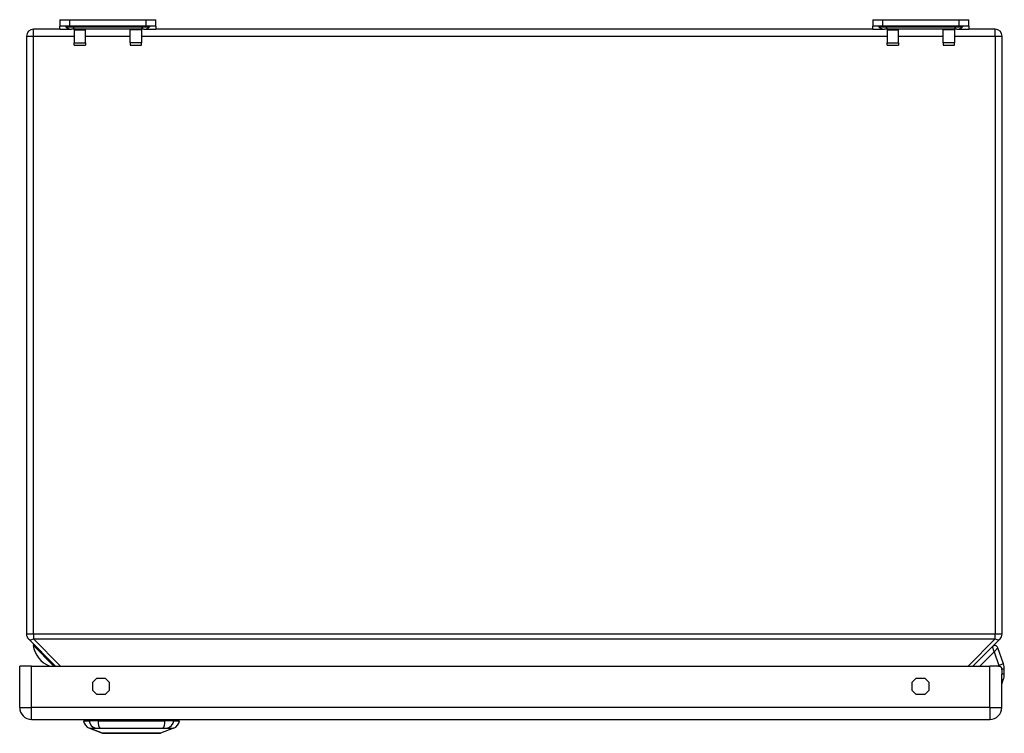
# Model space of a CAD drawing. Header units: inches. Extents: x 6.9 to 100.5, y 7.1 to 62.6.
# Tile 1 of 11: x 6.9 to 19, y 7.1 to 15.9. Entities that reach past the tile are written whole.
import ezdxf

# ---------------------------------------------------------------- set-up
doc = ezdxf.new("R2010")
doc.units = ezdxf.units.IN
doc.header["$MEASUREMENT"] = 0
doc.layers.add('Visible Edges(ANSI)', color=7, linetype='Continuous', lineweight=25)
doc.layers.add('Visible Tangent Edges(ANSI)', color=7, linetype='Continuous', lineweight=25)

msp = doc.modelspace()

# ---------------------------------------------------------------- linework, layer by layer
at = {"layer": 'Visible Edges(ANSI)'}
for p, q in [((7.348, 15.876), (7.473, 15.876)), ((7.348, 15.876), (7.348, 15.797)), ((7.473, 15.876), (8.405, 15.876)), ((8.405, 15.876), (8.53, 15.876)), ((8.53, 15.797), (8.53, 15.876)), ((17.348, 15.876), (17.473, 15.876)), ((17.348, 15.876), (17.348, 15.797)), ((17.473, 15.876), (18.405, 15.876)), ((18.405, 15.876), (18.53, 15.876)), ((18.53, 15.797), (18.53, 15.876)), ((7.348, 15.758), (7.023, 15.758)), ((7.348, 15.758), (7.348, 15.797)), ((7.473, 15.797), (7.348, 15.797)), ((7.348, 15.758), (7.494, 15.758)), ((7.425, 15.787), (7.417, 15.795)), ((8.405, 15.797), (7.473, 15.797)), ((7.542, 15.758), (7.494, 15.758)), ((7.525, 15.758), (7.525, 15.751)), ((7.525, 15.751), (7.525, 15.593)), ((8.336, 15.758), (7.542, 15.758)), ((7.663, 15.751), (7.663, 15.758)), ((7.663, 15.593), (7.663, 15.751)), ((8.215, 15.751), (8.215, 15.758)), ((8.215, 15.593), (8.215, 15.751)), ((8.384, 15.758), (8.336, 15.758)), ((8.353, 15.758), (8.353, 15.751)), ((8.353, 15.751), (8.353, 15.593)), ((8.384, 15.758), (8.53, 15.758)), ((8.53, 15.797), (8.405, 15.797)), ((8.453, 15.787), (8.461, 15.795)), ((8.53, 15.797), (8.53, 15.758)), ((17.348, 15.758), (8.53, 15.758)), ((17.348, 15.758), (17.348, 15.797)), ((17.473, 15.797), (17.348, 15.797)), ((17.348, 15.758), (17.494, 15.758)), ((17.425, 15.787), (17.417, 15.795)), ((18.405, 15.797), (17.473, 15.797)), ((17.542, 15.758), (17.494, 15.758)), ((17.525, 15.758), (17.525, 15.751)), ((17.525, 15.751), (17.525, 15.593)), ((18.336, 15.758), (17.542, 15.758)), ((17.663, 15.751), (17.663, 15.758)), ((17.663, 15.593), (17.663, 15.751)), ((18.215, 15.751), (18.215, 15.758)), ((18.215, 15.593), (18.215, 15.751)), ((18.384, 15.758), (18.336, 15.758)), ((18.353, 15.758), (18.353, 15.751)), ((18.353, 15.751), (18.353, 15.593)), ((18.384, 15.758), (18.53, 15.758)), ((18.53, 15.797), (18.405, 15.797)), ((18.453, 15.787), (18.461, 15.795)), ((18.53, 15.797), (18.53, 15.758)), ((18.855, 15.758), (18.53, 15.758)), ((6.939, 15.674), (6.939, 8.321)), ((18.939, 8.321), (18.939, 15.674)), ((7.525, 15.561), (7.525, 15.593)), ((7.525, 15.561), (7.663, 15.561)), ((7.663, 15.593), (7.663, 15.561)), ((8.215, 15.593), (8.215, 15.561)), ((8.215, 15.561), (8.353, 15.561)), ((8.353, 15.561), (8.353, 15.593)), ((17.525, 15.561), (17.525, 15.593)), ((17.525, 15.561), (17.663, 15.561)), ((17.663, 15.593), (17.663, 15.561)), ((18.215, 15.593), (18.215, 15.561)), ((18.215, 15.561), (18.353, 15.561)), ((18.353, 15.561), (18.353, 15.593)), ((6.964, 8.262), (7.297, 7.929)), ((18.581, 7.929), (18.914, 8.262)), ((18.956, 7.954), (18.887, 8.154)), ((7.001, 7.929), (6.855, 7.929)), ((6.855, 7.419), (6.855, 7.929)), ((7.001, 7.929), (18.789, 7.929)), ((18.894, 7.929), (18.789, 7.929)), ((18.966, 7.827), (18.966, 7.89)), ((7.754, 7.73), (7.803, 7.78)), ((7.803, 7.78), (7.907, 7.78)), ((7.907, 7.78), (7.957, 7.73)), ((17.834, 7.73), (17.883, 7.78)), ((17.883, 7.78), (17.987, 7.78)), ((17.987, 7.78), (18.037, 7.73)), ((18.935, 7.419), (18.935, 7.827)), ((18.935, 7.706), (18.954, 7.759)), ((7.754, 7.627), (7.754, 7.73)), ((7.957, 7.73), (7.957, 7.627)), ((17.834, 7.627), (17.834, 7.73)), ((18.037, 7.73), (18.037, 7.627)), ((7.803, 7.577), (7.754, 7.627)), ((7.907, 7.577), (7.803, 7.577)), ((7.957, 7.627), (7.907, 7.577)), ((17.883, 7.577), (17.834, 7.627)), ((17.987, 7.577), (17.883, 7.577)), ((18.037, 7.627), (17.987, 7.577)), ((7.001, 7.273), (18.789, 7.273)), ((7.64, 7.257), (7.708, 7.257)), ((7.818, 7.257), (7.708, 7.257)), ((7.873, 7.102), (7.714, 7.164)), ((7.818, 7.257), (8.642, 7.257)), ((8.747, 7.164), (8.587, 7.102)), ((8.753, 7.257), (8.642, 7.257)), ((8.753, 7.257), (8.821, 7.257))]:
    msp.add_line(p, q, dxfattribs=at)
at = {"layer": 'Visible Edges(ANSI)', "flags": 128}
for points in [[(18.894, 7.929), (18.898, 7.928), (18.903, 7.928), (18.907, 7.927), (18.911, 7.926), (18.915, 7.925), (18.919, 7.923), (18.922, 7.92), (18.924, 7.917), (18.927, 7.914), (18.928, 7.91), (18.93, 7.906), (18.931, 7.902), (18.932, 7.897), (18.933, 7.892), (18.934, 7.886), (18.934, 7.88), (18.935, 7.874), (18.935, 7.868), (18.935, 7.861), (18.935, 7.854), (18.935, 7.847), (18.935, 7.84), (18.935, 7.834), (18.935, 7.827)], [(7.875, 7.102), (7.875, 7.102), (7.877, 7.102), (7.879, 7.102), (7.882, 7.102), (7.886, 7.102), (7.89, 7.102), (7.896, 7.102), (7.902, 7.102), (7.909, 7.102), (7.917, 7.102), (7.925, 7.102), (7.935, 7.102), (7.945, 7.102), (7.956, 7.102), (7.967, 7.102), (7.979, 7.102), (7.992, 7.102), (8.005, 7.102), (8.019, 7.102), (8.033, 7.102), (8.047, 7.102), (8.063, 7.102), (8.078, 7.102), (8.094, 7.102), (8.111, 7.102), (8.127, 7.102), (8.144, 7.102), (8.161, 7.102), (8.178, 7.102), (8.195, 7.102), (8.213, 7.102), (8.23, 7.102), (8.248, 7.102), (8.265, 7.102), (8.283, 7.102), (8.3, 7.102), (8.317, 7.102), (8.334, 7.102), (8.35, 7.102), (8.367, 7.102), (8.382, 7.102), (8.398, 7.102), (8.413, 7.102), (8.428, 7.102), (8.442, 7.102), (8.456, 7.102), (8.469, 7.102), (8.482, 7.102), (8.494, 7.102), (8.505, 7.102), (8.516, 7.102), (8.525, 7.102), (8.535, 7.102), (8.543, 7.102), (8.551, 7.102), (8.558, 7.102), (8.565, 7.102), (8.57, 7.102), (8.575, 7.102), (8.578, 7.102), (8.581, 7.102), (8.584, 7.102), (8.585, 7.102), (8.585, 7.102)]]:
    msp.add_lwpolyline(points, dxfattribs=at)
at = {"layer": 'Visible Edges(ANSI)'}
for centre, radius, start, end in [((7.023, 15.674), 0.084, 90, 180), ((7.41, 15.788), 0.00984, 45, 90), ((7.494, 15.857), 0.0984, 225, 270), ((8.384, 15.857), 0.0984, 270, 315), ((8.468, 15.788), 0.00984, 90, 135), ((17.41, 15.788), 0.00984, 45, 90), ((17.494, 15.857), 0.0984, 225, 270), ((18.384, 15.857), 0.0984, 270, 315), ((18.468, 15.788), 0.00984, 90, 135), ((18.855, 15.674), 0.084, 0, 90), ((7.023, 8.321), 0.084, 180, 225), ((18.855, 8.321), 0.084, 315, 0), ((7.03, 8.185), 0.00787, 45, 188.1301), ((7.341, 8.229), 0.323, 188.1301, 248.7509), ((18.849, 8.141), 0.0394, 19, 135), ((18.769, 7.89), 0.197, 0, 19), ((18.769, 7.827), 0.197, 340, 0), ((7.001, 7.419), 0.146, 180, 270), ((18.789, 7.419), 0.146, 270, 0), ((7.699, 7.249), 0.0394, 143.1301, 168.463), ((8.762, 7.249), 0.0394, 11.537, 36.8699), ((7.756, 7.274), 0.118, 188.6009, 248.7495), ((8.704, 7.274), 0.118, 291.2505, 351.3991), ((7.875, 7.107), 0.00492, 248.7495, 269.7912), ((8.585, 7.107), 0.00492, 270.2088, 291.2505)]:
    msp.add_arc(centre, radius, start, end, dxfattribs=at)
at = {"layer": 'Visible Tangent Edges(ANSI)'}
for p, q in [((7.473, 15.797), (7.473, 15.876)), ((8.405, 15.876), (8.405, 15.797)), ((17.473, 15.797), (17.473, 15.876)), ((18.405, 15.876), (18.405, 15.797)), ((7.023, 15.674), (7.023, 15.758)), ((7.505, 15.795), (7.417, 15.795)), ((7.425, 15.787), (7.509, 15.787)), ((8.373, 15.795), (7.505, 15.795)), ((7.509, 15.787), (7.505, 15.795)), ((7.509, 15.787), (8.369, 15.787)), ((7.525, 15.751), (7.663, 15.751)), ((8.353, 15.751), (8.215, 15.751)), ((8.369, 15.787), (8.373, 15.795)), ((8.369, 15.787), (8.453, 15.787)), ((8.461, 15.795), (8.373, 15.795)), ((17.505, 15.795), (17.417, 15.795)), ((17.425, 15.787), (17.509, 15.787)), ((18.373, 15.795), (17.505, 15.795)), ((17.509, 15.787), (17.505, 15.795)), ((17.509, 15.787), (18.369, 15.787)), ((17.525, 15.751), (17.663, 15.751)), ((18.353, 15.751), (18.215, 15.751)), ((18.369, 15.787), (18.373, 15.795)), ((18.369, 15.787), (18.453, 15.787)), ((18.461, 15.795), (18.373, 15.795)), ((18.855, 15.674), (18.855, 15.758)), ((6.939, 15.674), (7.023, 15.674)), ((7.023, 8.321), (7.023, 15.674)), ((7.023, 15.674), (7.525, 15.674)), ((7.663, 15.674), (8.215, 15.674)), ((8.353, 15.674), (17.525, 15.674)), ((17.663, 15.674), (18.215, 15.674)), ((18.353, 15.674), (18.855, 15.674)), ((18.855, 15.674), (18.939, 15.674)), ((18.855, 15.674), (18.855, 8.321)), ((7.525, 15.593), (7.663, 15.593)), ((8.353, 15.593), (8.215, 15.593)), ((17.525, 15.593), (17.663, 15.593)), ((18.353, 15.593), (18.215, 15.593)), ((7.023, 8.321), (6.939, 8.321)), ((7.023, 8.321), (7.023, 8.262)), ((18.855, 8.321), (7.023, 8.321)), ((7.356, 7.929), (7.023, 8.262)), ((7.023, 8.262), (18.855, 8.262)), ((18.855, 8.262), (18.522, 7.929)), ((18.939, 8.321), (18.855, 8.321)), ((18.855, 8.262), (18.855, 8.321)), ((7.277, 7.929), (7.022, 8.184)), ((18.841, 8.105), (18.822, 8.169)), ((18.887, 8.154), (18.841, 8.105)), ((18.665, 7.929), (18.841, 8.105)), ((18.841, 8.105), (18.9, 7.935)), ((7.001, 7.419), (7.001, 7.929)), ((18.789, 7.419), (18.789, 7.929)), ((18.956, 7.954), (18.9, 7.935)), ((18.966, 7.89), (18.933, 7.89)), ((18.966, 7.827), (18.935, 7.827)), ((18.954, 7.759), (18.935, 7.766)), ((6.855, 7.419), (7.001, 7.419)), ((18.789, 7.419), (7.001, 7.419)), ((7.001, 7.273), (7.001, 7.419)), ((18.789, 7.419), (18.789, 7.273)), ((18.789, 7.419), (18.935, 7.419)), ((7.714, 7.164), (7.873, 7.102))]:
    msp.add_line(p, q, dxfattribs=at)
at = {"layer": 'Visible Tangent Edges(ANSI)', "flags": 128}
for points in [[(7.714, 7.164), (7.714, 7.164), (7.714, 7.164), (7.715, 7.164), (7.716, 7.164), (7.717, 7.164), (7.718, 7.164), (7.72, 7.164), (7.722, 7.164), (7.724, 7.164), (7.727, 7.164), (7.73, 7.164), (7.733, 7.164), (7.736, 7.164), (7.74, 7.164), (7.743, 7.163), (7.748, 7.163), (7.752, 7.163), (7.756, 7.163), (7.761, 7.163), (7.766, 7.163), (7.771, 7.163), (7.776, 7.163), (7.782, 7.163), (7.79, 7.163)], [(7.79, 7.163), (7.792, 7.163), (7.793, 7.163), (7.794, 7.163), (7.796, 7.163), (7.798, 7.163), (7.799, 7.163), (7.801, 7.163), (7.803, 7.163), (7.805, 7.163), (7.807, 7.163), (7.809, 7.163), (7.811, 7.163), (7.814, 7.163), (7.816, 7.163), (7.818, 7.163), (7.821, 7.163), (7.823, 7.163), (7.825, 7.163), (7.828, 7.163), (7.831, 7.163), (7.833, 7.163), (7.836, 7.163), (7.839, 7.163), (7.842, 7.163)], [(7.842, 7.163), (7.875, 7.163), (7.906, 7.163), (7.938, 7.163), (7.969, 7.163), (8.001, 7.164), (8.034, 7.164), (8.066, 7.164), (8.099, 7.164), (8.131, 7.164), (8.164, 7.164), (8.197, 7.164), (8.23, 7.164), (8.263, 7.164), (8.296, 7.164), (8.329, 7.164), (8.362, 7.164), (8.395, 7.164), (8.427, 7.164), (8.459, 7.164), (8.491, 7.163), (8.523, 7.163), (8.554, 7.163), (8.585, 7.163), (8.619, 7.163)], [(8.619, 7.163), (8.621, 7.163), (8.624, 7.163), (8.627, 7.163), (8.63, 7.163), (8.632, 7.163), (8.635, 7.163), (8.637, 7.163), (8.64, 7.163), (8.642, 7.163), (8.644, 7.163), (8.647, 7.163), (8.649, 7.163), (8.651, 7.163), (8.653, 7.163), (8.655, 7.163), (8.657, 7.163), (8.659, 7.163), (8.661, 7.163), (8.662, 7.163), (8.664, 7.163), (8.666, 7.163), (8.667, 7.163), (8.669, 7.163), (8.67, 7.163)], [(8.67, 7.163), (8.678, 7.163), (8.684, 7.163), (8.689, 7.163), (8.694, 7.163), (8.699, 7.163), (8.704, 7.163), (8.708, 7.163), (8.713, 7.163), (8.717, 7.163), (8.721, 7.164), (8.724, 7.164), (8.727, 7.164), (8.73, 7.164), (8.733, 7.164), (8.736, 7.164), (8.738, 7.164), (8.74, 7.164), (8.742, 7.164), (8.743, 7.164), (8.744, 7.164), (8.745, 7.164), (8.746, 7.164), (8.747, 7.164), (8.747, 7.164)], [(7.955, 7.102), (7.949, 7.102), (7.943, 7.102), (7.937, 7.102), (7.931, 7.102), (7.926, 7.102), (7.92, 7.102), (7.915, 7.102), (7.911, 7.102), (7.906, 7.102), (7.902, 7.102), (7.898, 7.102), (7.894, 7.102), (7.891, 7.102), (7.888, 7.102), (7.885, 7.102), (7.883, 7.102), (7.88, 7.102), (7.879, 7.102), (7.877, 7.102), (7.876, 7.102), (7.875, 7.102), (7.874, 7.102), (7.873, 7.102), (7.873, 7.102)], [(8.003, 7.102), (8, 7.102), (7.998, 7.102), (7.996, 7.102), (7.994, 7.102), (7.992, 7.102), (7.99, 7.102), (7.988, 7.102), (7.986, 7.102), (7.984, 7.102), (7.982, 7.102), (7.98, 7.102), (7.978, 7.102), (7.976, 7.102), (7.974, 7.102), (7.972, 7.102), (7.97, 7.102), (7.968, 7.102), (7.966, 7.102), (7.965, 7.102), (7.963, 7.102), (7.961, 7.102), (7.959, 7.102), (7.957, 7.102), (7.955, 7.102)], [(8.458, 7.102), (8.442, 7.102), (8.425, 7.102), (8.407, 7.102), (8.389, 7.102), (8.37, 7.102), (8.351, 7.102), (8.332, 7.102), (8.312, 7.102), (8.292, 7.102), (8.271, 7.102), (8.251, 7.102), (8.23, 7.102), (8.209, 7.102), (8.189, 7.102), (8.169, 7.102), (8.148, 7.102), (8.128, 7.102), (8.109, 7.102), (8.09, 7.102), (8.071, 7.102), (8.053, 7.102), (8.035, 7.102), (8.019, 7.102), (8.003, 7.102)], [(8.505, 7.102), (8.503, 7.102), (8.501, 7.102), (8.499, 7.102), (8.497, 7.102), (8.496, 7.102), (8.494, 7.102), (8.492, 7.102), (8.49, 7.102), (8.488, 7.102), (8.486, 7.102), (8.484, 7.102), (8.482, 7.102), (8.48, 7.102), (8.478, 7.102), (8.476, 7.102), (8.474, 7.102), (8.472, 7.102), (8.47, 7.102), (8.468, 7.102), (8.466, 7.102), (8.464, 7.102), (8.462, 7.102), (8.46, 7.102), (8.458, 7.102)], [(8.587, 7.102), (8.587, 7.102), (8.586, 7.102), (8.586, 7.102), (8.585, 7.102), (8.583, 7.102), (8.582, 7.102), (8.58, 7.102), (8.577, 7.102), (8.575, 7.102), (8.572, 7.102), (8.569, 7.102), (8.566, 7.102), (8.562, 7.102), (8.558, 7.102), (8.554, 7.102), (8.549, 7.102), (8.545, 7.102), (8.54, 7.102), (8.535, 7.102), (8.529, 7.102), (8.523, 7.102), (8.517, 7.102), (8.511, 7.102), (8.505, 7.102)]]:
    msp.add_lwpolyline(points, dxfattribs=at)
at = {"layer": 'Visible Tangent Edges(ANSI)'}
for centre, radius, start, end in [((18.769, 7.89), 0.138, 15.9744, 19), ((7.875, 7.107), 0.00492, 248.7495, 269.7912)]:
    msp.add_arc(centre, radius, start, end, dxfattribs=at)
for centre, major_axis, ratio, start_param, end_param in [((7.502, 15.788), (0, 0.00984), 0.473999, 5.497787, 6.283185), ((7.542, 15.857), (0, -0.0984), 0.473999, 5.497787, 6.283185), ((8.336, 15.857), (0, -0.0984), 0.473999, 0, 0.785398), ((8.376, 15.788), (0, 0.00984), 0.473999, 0, 0.785398), ((17.502, 15.788), (0, 0.00984), 0.473999, 5.497787, 6.283185), ((17.542, 15.857), (0, -0.0984), 0.473999, 5.497787, 6.283185), ((18.336, 15.857), (0, -0.0984), 0.473999, 0, 0.785398), ((18.376, 15.788), (0, 0.00984), 0.473999, 0, 0.785398), ((7.023, 8.321), (-0.0594, -0.0594), 0.57735, 0, 1.047198), ((18.855, 8.321), (0.0594, -0.0594), 0.57735, 5.235988, 6.283185), ((7.818, 7.277), (0.016, -0.117), 0.948273, 4.754759, 5.892029), ((7.856, 7.277), (-0.005, -0.118), 0.314585, 4.896593, 6.033863), ((8.604, 7.277), (0.005, -0.118), 0.314585, 0.249322, 1.386592), ((8.642, 7.277), (-0.016, -0.117), 0.948273, 0.391156, 1.528426)]:
    msp.add_ellipse(centre, major_axis=major_axis, ratio=ratio, start_param=start_param, end_param=end_param, dxfattribs=at)

doc.saveas('drawing.dxf')
